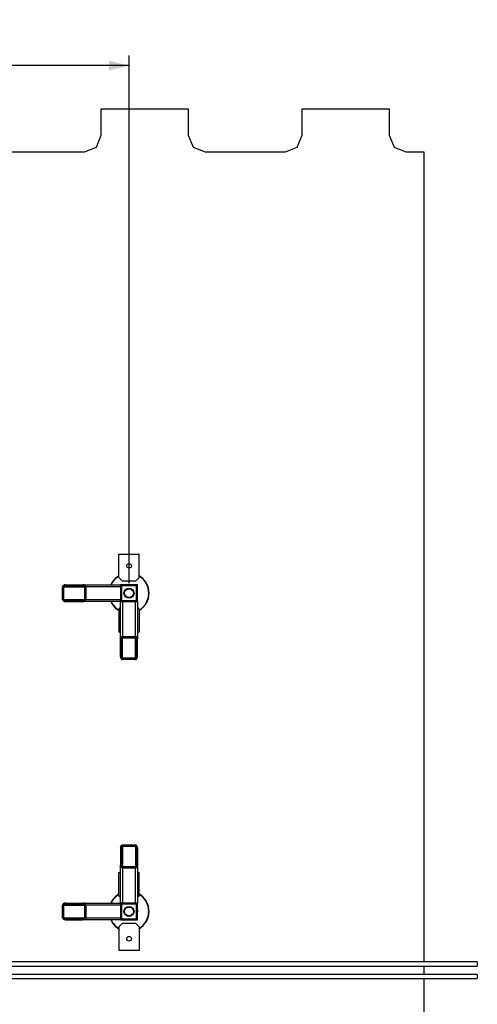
# Model space of a CAD drawing. Header units: millimetres. Extents: x 5 to 589, y 5 to 415.
# Tile 32 of 96: x 415 to 460, y 74 to 172. Entities that reach past the tile are written whole.
import ezdxf

# ---------------------------------------------------------------- set-up
doc = ezdxf.new("R2010")
doc.units = ezdxf.units.MM
doc.layers.add('COTES', color=1, linetype='Continuous')
doc.layers.add('TRAIT-FINS', color=9, linetype='Continuous')
doc.layers.add('TRAIT-FORT', color=4, linetype='Continuous', lineweight=25)
doc.styles.add('SLDTEXTSTYLE0', font='TXT', dxfattribs={"width": 0.75})
doc.dimstyles.new('SLDDIMSTYLE2', dxfattribs={"dimtxt": 3.5, "dimasz": 2, "dimexe": 0, "dimexo": 0.0625, "dimgap": 0.875, "dimtad": 1, "dimlfac": 30, "dimrnd": 1e-09, "dimzin": 12, "dimdsep": 46, "dimtxsty": 'SLDTEXTSTYLE0', "dimsah": 1, "dimcen": 0.09, "dimadec": 0, "dimazin": 3, "dimtfac": 1, "dimtofl": 0, "dimtmove": 0, "dimatfit": 3, "dimfxl": 0, "dimfrac": 2, "dimtolj": 1, "dimtzin": 12, "dimarcsym": 0})

# ---------------------------------------------------------------- blocks, each defined once
blk = doc.blocks.new('_D_18')
at = {"layer": 'COTES', "color": 1}
for p, q in [((288.744, 117.733), (288.744, 168.217)), ((425.745, 115.733), (425.745, 168.217)), ((425.745, 167.217), (288.744, 167.217))]:
    blk.add_line(p, q, dxfattribs=at)
for points in [[(288.744, 167.217), (290.744, 166.717), (290.744, 167.717)], [(425.745, 167.217), (423.745, 167.717), (423.745, 166.717)]]:
    blk.add_solid(points, dxfattribs=at)
at = {"layer": 'COTES', "color": 1, "insert": (352.072, 171.729), "char_height": 3.5, "attachment_point": 1, "style": 'SLDTEXTSTYLE0'}
blk.add_mtext('4110', dxfattribs=at)

msp = doc.modelspace()

# ---------------------------------------------------------------- hatches: boundary and pattern name
at = {"layer": 'TRAIT-FINS'}
h = msp.add_hatch(dxfattribs=at)
h.set_pattern_fill('ANSI31', color=9, angle=3e-322, style=0)
edge = h.paths.add_edge_path(flags=0)
edge.add_ellipse((421.15915, 114.09982), major_axis=(0.27701, 0), ratio=0.72198821, start_angle=270, end_angle=360)
edge.add_line((421.43616, 114.09982), (421.43616, 115.36649))
edge.add_ellipse((421.15915, 115.36649), major_axis=(-0.27701, 0), ratio=0.72198821, start_angle=180, end_angle=270)
edge.add_line((421.15915, 115.56649), (419.40474, 115.56649))
edge.add_ellipse((419.40474, 115.36649), major_axis=(0.27701, 0), ratio=0.72198821, start_angle=90, end_angle=180)
edge.add_line((419.12772, 115.36649), (419.12772, 114.09982))
edge.add_ellipse((419.40474, 114.09982), major_axis=(-0.27701, 0), ratio=0.72198821, start_angle=360, end_angle=450)
edge.add_line((419.40474, 113.89982), (421.15915, 113.89982))
edge = h.paths.add_edge_path(flags=0)
edge.add_line((419.26623, 114.09982), (419.26623, 115.36649))
edge.add_ellipse((419.40474, 115.36649), major_axis=(0.13851, 0), ratio=0.72198821, start_angle=90, end_angle=180, ccw=False)
edge.add_line((419.40474, 115.46649), (421.15915, 115.46649))
edge.add_ellipse((421.15915, 115.36649), major_axis=(0.13851, 0), ratio=0.72198821, start_angle=0, end_angle=90, ccw=False)
edge.add_line((421.29766, 115.36649), (421.29766, 114.09982))
edge.add_ellipse((421.15915, 114.09982), major_axis=(0.13851, 0), ratio=0.72198821, start_angle=-90, end_angle=0, ccw=False)
edge.add_line((421.15915, 113.99982), (419.40474, 113.99982))
edge.add_ellipse((419.40474, 114.09982), major_axis=(0.13851, 0), ratio=0.72198821, start_angle=180, end_angle=270, ccw=False)
h = msp.add_hatch(dxfattribs=at)
h.set_pattern_fill('ANSI31', color=9, angle=3e-322, style=0)
edge = h.paths.add_edge_path(flags=0)
edge.add_line((426.41118, 115.56642), (425.07791, 115.56642))
edge.add_arc((425.07791, 115.39976), 0.16667, 90, 180)
edge.add_line((424.91124, 115.39976), (424.91124, 114.06649))
edge.add_arc((425.07791, 114.06649), 0.16667, 180, 270)
edge.add_line((425.07791, 113.89982), (426.41118, 113.89982))
edge.add_arc((426.41118, 114.06649), 0.16667, 270, 360)
edge.add_line((426.57784, 114.06649), (426.57784, 115.39976))
edge.add_arc((426.41118, 115.39976), 0.16667, 360, 450)
edge = h.paths.add_edge_path(flags=0)
edge.add_arc((426.41118, 115.39976), 0.06667, 0, 90, ccw=False)
edge.add_line((426.47784, 115.39976), (426.47784, 114.06649))
edge.add_arc((426.41118, 114.06649), 0.06667, 270, 360, ccw=False)
edge.add_line((426.41118, 113.99982), (425.07791, 113.99982))
edge.add_arc((425.07791, 114.06649), 0.06667, 180, 270, ccw=False)
edge.add_line((425.01124, 114.06649), (425.01124, 115.39976))
edge.add_arc((425.07791, 115.39976), 0.06667, 90, 180, ccw=False)
edge.add_line((425.07791, 115.46642), (426.41118, 115.46642))
h = msp.add_hatch(dxfattribs=at)
h.set_pattern_fill('ANSI31', color=9, angle=3e-322, style=0)
edge = h.paths.add_edge_path(flags=0)
edge.add_ellipse((426.37784, 110.14773), major_axis=(0, 0.27701), ratio=0.72198821, start_angle=270, end_angle=360)
edge.add_line((426.37784, 110.42474), (425.11118, 110.42474))
edge.add_ellipse((425.11118, 110.14773), major_axis=(0, -0.27701), ratio=0.72198821, start_angle=180, end_angle=270)
edge.add_line((424.91118, 110.14773), (424.91118, 108.39332))
edge.add_ellipse((425.11118, 108.39332), major_axis=(0, 0.27701), ratio=0.72198821, start_angle=90, end_angle=180)
edge.add_line((425.11118, 108.1163), (426.37784, 108.1163))
edge.add_ellipse((426.37784, 108.39332), major_axis=(0, -0.27701), ratio=0.72198821, start_angle=360, end_angle=450)
edge.add_line((426.57784, 108.39332), (426.57784, 110.14773))
edge = h.paths.add_edge_path(flags=0)
edge.add_line((426.37784, 108.25481), (425.11118, 108.25481))
edge.add_ellipse((425.11118, 108.39332), major_axis=(0, 0.13851), ratio=0.72198821, start_angle=90, end_angle=180, ccw=False)
edge.add_line((425.01118, 108.39332), (425.01118, 110.14773))
edge.add_ellipse((425.11118, 110.14773), major_axis=(0, 0.13851), ratio=0.72198821, start_angle=0, end_angle=90, ccw=False)
edge.add_line((425.11118, 110.28624), (426.37784, 110.28624))
edge.add_ellipse((426.37784, 110.14773), major_axis=(0, 0.13851), ratio=0.72198821, start_angle=-90, end_angle=0, ccw=False)
edge.add_line((426.47784, 110.14773), (426.47784, 108.39332))
edge.add_ellipse((426.37784, 108.39332), major_axis=(0, 0.13851), ratio=0.72198821, start_angle=180, end_angle=270, ccw=False)
h = msp.add_hatch(dxfattribs=at)
h.set_pattern_fill('ANSI31', color=9, angle=3e-322, style=0)
edge = h.paths.add_edge_path(flags=0)
edge.add_ellipse((425.11124, 87.65185), major_axis=(0, -0.27701), ratio=0.72198821, start_angle=270, end_angle=360)
edge.add_line((425.11124, 87.37484), (426.37791, 87.37484))
edge.add_ellipse((426.37791, 87.65185), major_axis=(0, 0.27701), ratio=0.72198821, start_angle=180, end_angle=270)
edge.add_line((426.57791, 87.65185), (426.57791, 89.40627))
edge.add_ellipse((426.37791, 89.40627), major_axis=(0, -0.27701), ratio=0.72198821, start_angle=90, end_angle=180)
edge.add_line((426.37791, 89.68328), (425.11124, 89.68328))
edge.add_ellipse((425.11124, 89.40627), major_axis=(0, 0.27701), ratio=0.72198821, start_angle=360, end_angle=450)
edge.add_line((424.91124, 89.40627), (424.91124, 87.65185))
edge = h.paths.add_edge_path(flags=0)
edge.add_line((425.11124, 89.54477), (426.37791, 89.54477))
edge.add_ellipse((426.37791, 89.40627), major_axis=(0, -0.13851), ratio=0.72198821, start_angle=90, end_angle=180, ccw=False)
edge.add_line((426.47791, 89.40627), (426.47791, 87.65185))
edge.add_ellipse((426.37791, 87.65185), major_axis=(0, -0.13851), ratio=0.72198821, start_angle=0, end_angle=90, ccw=False)
edge.add_line((426.37791, 87.51334), (425.11124, 87.51334))
edge.add_ellipse((425.11124, 87.65185), major_axis=(0, -0.13851), ratio=0.72198821, start_angle=-90, end_angle=0, ccw=False)
edge.add_line((425.01124, 87.65185), (425.01124, 89.40627))
edge.add_ellipse((425.11124, 89.40627), major_axis=(0, -0.13851), ratio=0.72198821, start_angle=180, end_angle=270, ccw=False)
h = msp.add_hatch(dxfattribs=at)
h.set_pattern_fill('ANSI31', color=9, angle=3e-322, style=0)
edge = h.paths.add_edge_path(flags=0)
edge.add_ellipse((421.15915, 82.43316), major_axis=(0.27701, 0), ratio=0.72198821, start_angle=270, end_angle=360)
edge.add_line((421.43616, 82.43316), (421.43616, 83.69982))
edge.add_ellipse((421.15915, 83.69982), major_axis=(-0.27701, 0), ratio=0.72198821, start_angle=180, end_angle=270)
edge.add_line((421.15915, 83.89982), (419.40474, 83.89982))
edge.add_ellipse((419.40474, 83.69982), major_axis=(0.27701, 0), ratio=0.72198821, start_angle=90, end_angle=180)
edge.add_line((419.12772, 83.69982), (419.12772, 82.43316))
edge.add_ellipse((419.40474, 82.43316), major_axis=(-0.27701, 0), ratio=0.72198821, start_angle=360, end_angle=450)
edge.add_line((419.40474, 82.23316), (421.15915, 82.23316))
edge = h.paths.add_edge_path(flags=0)
edge.add_line((419.26623, 82.43316), (419.26623, 83.69982))
edge.add_ellipse((419.40474, 83.69982), major_axis=(0.13851, 0), ratio=0.72198821, start_angle=90, end_angle=180, ccw=False)
edge.add_line((419.40474, 83.79982), (421.15915, 83.79982))
edge.add_ellipse((421.15915, 83.69982), major_axis=(0.13851, 0), ratio=0.72198821, start_angle=0, end_angle=90, ccw=False)
edge.add_line((421.29766, 83.69982), (421.29766, 82.43316))
edge.add_ellipse((421.15915, 82.43316), major_axis=(0.13851, 0), ratio=0.72198821, start_angle=-90, end_angle=0, ccw=False)
edge.add_line((421.15915, 82.33316), (419.40474, 82.33316))
edge.add_ellipse((419.40474, 82.43316), major_axis=(0.13851, 0), ratio=0.72198821, start_angle=180, end_angle=270, ccw=False)
h = msp.add_hatch(dxfattribs=at)
h.set_pattern_fill('ANSI31', color=9, angle=3e-322, style=0)
edge = h.paths.add_edge_path(flags=0)
edge.add_line((426.57784, 82.39982), (426.57784, 83.73309))
edge.add_arc((426.41118, 83.73309), 0.16667, 0, 90)
edge.add_line((426.41118, 83.89976), (425.07791, 83.89976))
edge.add_arc((425.07791, 83.73309), 0.16667, 90, 180)
edge.add_line((424.91124, 83.73309), (424.91124, 82.39982))
edge.add_arc((425.07791, 82.39982), 0.16667, 180, 270)
edge.add_line((425.07791, 82.23316), (426.41118, 82.23316))
edge.add_arc((426.41118, 82.39982), 0.16667, 270, 360)
edge = h.paths.add_edge_path(flags=0)
edge.add_arc((426.41118, 82.39982), 0.06667, -90, 0, ccw=False)
edge.add_line((426.41118, 82.33316), (425.07791, 82.33316))
edge.add_arc((425.07791, 82.39982), 0.06667, 180, 270, ccw=False)
edge.add_line((425.01124, 82.39982), (425.01124, 83.73309))
edge.add_arc((425.07791, 83.73309), 0.06667, 90, 180, ccw=False)
edge.add_line((425.07791, 83.79976), (426.41118, 83.79976))
edge.add_arc((426.41118, 83.73309), 0.06667, 0, 90, ccw=False)
edge.add_line((426.47784, 83.73309), (426.47784, 82.39982))

# ---------------------------------------------------------------- linework, layer by layer
at = {"layer": 'TRAIT-FORT', "color": 4, "linetype": 'Continuous', "lineweight": 25}
for p, q in [((422.97837, 160.29603), (422.97837, 162.92177)), ((422.97837, 162.92177), (431.64504, 162.92177)), ((431.64504, 162.92177), (431.64504, 160.29603)), ((442.97837, 160.29603), (442.97837, 162.92177)), ((442.97837, 162.92177), (451.64504, 162.92177)), ((451.64504, 162.92177), (451.64504, 160.29603)), ((422.49022, 159.11752), (422.97837, 160.29603)), ((431.64504, 160.29603), (432.1332, 159.11752)), ((442.49022, 159.11752), (442.97837, 160.29603)), ((451.64504, 160.29603), (452.1332, 159.11752)), ((421.31171, 158.62936), (422.49022, 159.11752)), ((432.1332, 159.11752), (433.31171, 158.62936)), ((441.31171, 158.62936), (442.49022, 159.11752)), ((452.1332, 159.11752), (453.31171, 158.62936)), ((413.31171, 158.62936), (421.31171, 158.62936)), ((433.31171, 158.62936), (441.31171, 158.62936)), ((453.31171, 158.62936), (455.08989, 158.62936)), ((455.08989, 158.62936), (455.08989, 78.04861)), ((424.74454, 118.61646), (426.74454, 118.61646)), ((424.74454, 116.28312), (424.74454, 118.61646)), ((426.74454, 116.28312), (426.74454, 118.61646)), ((424.74454, 116.28312), (425.07788, 115.94979)), ((425.07788, 115.94979), (426.41121, 115.94979)), ((425.65453, 115.56642), (425.74454, 115.61839)), ((425.83456, 115.56642), (425.74454, 115.61839)), ((426.41121, 115.94979), (426.74454, 116.28312)), ((419.12772, 114.09982), (419.12772, 115.36649)), ((419.26623, 114.09982), (419.26623, 115.36649)), ((419.26623, 115.36649), (421.29766, 115.36649)), ((419.40474, 115.56649), (421.15915, 115.56649)), ((419.40474, 115.46649), (421.15915, 115.46649)), ((421.15915, 115.56649), (424.91124, 115.56649)), ((421.29766, 115.36649), (421.29766, 114.09982)), ((424.91124, 115.36649), (421.43616, 115.36649)), ((421.43616, 115.36649), (421.43616, 114.09982)), ((425.07791, 115.56646), (424.91121, 115.56646)), ((424.91124, 115.56649), (424.91124, 115.39976)), ((424.91124, 115.39976), (424.91124, 114.06649)), ((425.01124, 115.39976), (425.01124, 114.06649)), ((426.41118, 115.56642), (425.07791, 115.56642)), ((426.41118, 115.46642), (425.07791, 115.46642)), ((426.57788, 115.56646), (426.41118, 115.56646)), ((426.47784, 114.06649), (426.47784, 115.39976)), ((426.57784, 114.06649), (426.57784, 115.39976)), ((426.57788, 115.39976), (426.57788, 115.56646)), ((419.26623, 114.09982), (421.29766, 114.09982)), ((421.15915, 113.99982), (419.40474, 113.99982)), ((419.40474, 113.89982), (421.15915, 113.89982)), ((424.91118, 113.89982), (421.15915, 113.89982)), ((421.43616, 114.09982), (424.91124, 114.09982)), ((424.91118, 113.89982), (425.07791, 113.89982)), ((424.91118, 110.14773), (424.91118, 113.89982)), ((424.91124, 114.06649), (424.91124, 113.89982)), ((425.07791, 113.99982), (426.41118, 113.99982)), ((425.07791, 113.89982), (426.41118, 113.89982)), ((425.11118, 113.89982), (425.11118, 110.42474)), ((426.37784, 110.42474), (426.37784, 113.89982)), ((426.41118, 113.89982), (426.57784, 113.89982)), ((426.57784, 113.89982), (426.57784, 110.14773)), ((426.57788, 113.89979), (426.57788, 114.06649)), ((424.91118, 113.34976), (424.74454, 113.18312)), ((424.74454, 113.18312), (424.74454, 110.84979)), ((426.74454, 113.18312), (426.57784, 113.34982)), ((426.74454, 113.18312), (426.74454, 110.84979)), ((424.91118, 110.84979), (424.74454, 110.84979)), ((426.74454, 110.84979), (426.57784, 110.84979)), ((424.91118, 108.39332), (424.91118, 110.14773)), ((425.01118, 108.39332), (425.01118, 110.14773)), ((425.11118, 110.42474), (426.37784, 110.42474)), ((425.11118, 110.28624), (426.37784, 110.28624)), ((425.11118, 108.25481), (425.11118, 110.28624)), ((426.37784, 108.25481), (426.37784, 110.28624)), ((426.47784, 110.14773), (426.47784, 108.39332)), ((426.57784, 108.39332), (426.57784, 110.14773)), ((426.37784, 108.25481), (425.11118, 108.25481)), ((426.37784, 108.1163), (425.11118, 108.1163)), ((424.91124, 89.40627), (424.91124, 87.65185)), ((425.01124, 87.65185), (425.01124, 89.40627)), ((425.11124, 89.68328), (426.37791, 89.68328)), ((425.11124, 89.54477), (426.37791, 89.54477)), ((425.11124, 89.54477), (425.11124, 87.51334)), ((426.37791, 89.54477), (426.37791, 87.51334)), ((426.47791, 89.40627), (426.47791, 87.65185)), ((426.57791, 89.40627), (426.57791, 87.65185)), ((424.91124, 83.89982), (424.91124, 87.65185)), ((426.37791, 87.51334), (425.11124, 87.51334)), ((425.11124, 87.37484), (425.11124, 83.89976)), ((426.37791, 87.37484), (425.11124, 87.37484)), ((426.37791, 83.89976), (426.37791, 87.37484)), ((426.57791, 87.65185), (426.57791, 83.89976)), ((424.74454, 86.94979), (424.91124, 86.94979)), ((424.74454, 84.61646), (424.74454, 86.94979)), ((426.57791, 86.94979), (426.74454, 86.94979)), ((426.74454, 84.61646), (426.74454, 86.94979)), ((424.74454, 84.61646), (424.91124, 84.44976)), ((426.57791, 84.44982), (426.74454, 84.61646)), ((419.12772, 82.43316), (419.12772, 83.69982)), ((419.26623, 82.43316), (419.26623, 83.69982)), ((419.26623, 83.69982), (421.29766, 83.69982)), ((419.40474, 83.89982), (421.15915, 83.89982)), ((419.40474, 83.79982), (421.15915, 83.79982)), ((421.15915, 83.89982), (424.91124, 83.89982)), ((421.29766, 83.69982), (421.29766, 82.43316)), ((424.91124, 83.69982), (421.43616, 83.69982)), ((421.43616, 83.69982), (421.43616, 82.43316)), ((424.91124, 83.89982), (424.91124, 83.73309)), ((425.07791, 83.89976), (424.91124, 83.89976)), ((424.91124, 83.73309), (424.91124, 82.39982)), ((425.01124, 83.73309), (425.01124, 82.39982)), ((426.41118, 83.89976), (425.07791, 83.89976)), ((426.41118, 83.79976), (425.07791, 83.79976)), ((426.57791, 83.89976), (426.41118, 83.89976)), ((426.47784, 82.39982), (426.47784, 83.73309)), ((426.57784, 82.39982), (426.57784, 83.73309)), ((426.57788, 83.73309), (426.57788, 83.89979)), ((419.26623, 82.43316), (421.29766, 82.43316)), ((421.15915, 82.33316), (419.40474, 82.33316)), ((421.43616, 82.43316), (424.91124, 82.43316)), ((424.91124, 82.39982), (424.91124, 82.23316)), ((425.07791, 82.33316), (426.41118, 82.33316)), ((426.57784, 83.15647), (426.62981, 83.06646)), ((426.57784, 82.97644), (426.62981, 83.06646)), ((426.57788, 82.23312), (426.57788, 82.39982)), ((419.40474, 82.23316), (421.15915, 82.23316)), ((424.91124, 82.23316), (421.15915, 82.23316)), ((425.07788, 81.84979), (424.74454, 81.51646)), ((424.74454, 81.51646), (424.74454, 79.18312)), ((424.91121, 82.23312), (425.07791, 82.23312)), ((426.41121, 81.84979), (425.07788, 81.84979)), ((425.07791, 82.23316), (426.41118, 82.23316)), ((426.41118, 82.23312), (426.57788, 82.23312)), ((426.74454, 81.51646), (426.41121, 81.84979)), ((426.74454, 81.51646), (426.74454, 79.18312)), ((426.74454, 79.18312), (424.74454, 79.18312)), ((327.88624, 77.62528), (460.42684, 77.62528)), ((460.42684, 78.04861), (327.89577, 78.04861)), ((455.08989, 77.62528), (455.08989, 76.79713)), ((460.42684, 78.04861), (460.42684, 77.62528)), ((460.42684, 76.79713), (403.56016, 76.79713)), ((460.42684, 76.79713), (460.42684, 76.3738)), ((403.46447, 76.3738), (460.42684, 76.3738)), ((455.08989, 76.3738), (455.08989, 62.96269))]:
    msp.add_line(p, q, dxfattribs=at)
at = {"layer": 'TRAIT-FORT', "color": 4, "linetype": 'Continuous', "lineweight": 25, "flags": 128}
msp.add_lwpolyline([(424.91124, 89.40627), (424.91428, 89.45437), (424.92331, 89.50101), (424.93804, 89.54477), (424.95803, 89.58433), (424.98269, 89.61847), (425.01124, 89.64617), (425.04284, 89.66657), (425.07651, 89.67907), (425.11124, 89.68328)], dxfattribs=at)
at = {"layer": 'TRAIT-FORT', "color": 4, "linetype": 'Continuous', "lineweight": 25}
for centre, radius in [((425.74454, 117.44979), 0.23333), ((425.74454, 114.73312), 0.5), ((425.74454, 114.73312), 0.43685), ((425.74454, 83.06646), 0.5), ((425.74454, 83.06646), 0.43685), ((425.74454, 80.34979), 0.23333)]:
    msp.add_circle(centre, radius, dxfattribs=at)
for centre, radius, start, end in [((425.74454, 114.73312), 2, 120, 155.3746312), ((425.74454, 114.73312), 1.96667, 120.5622754, 154.9286999), ((425.74454, 114.73312), 2, 300, 60), ((425.74454, 114.73312), 1.96667, 300.5622754, 59.4377246), ((425.07791, 115.39976), 0.16667, 90, 180), ((425.07791, 115.39976), 0.06667, 90, 180), ((426.41118, 115.39976), 0.16667, 360, 90), ((426.41118, 115.39976), 0.06667, 360, 90), ((425.74454, 114.73312), 2, 204.6232679, 240), ((425.74454, 114.73312), 1.96667, 205.0691558, 239.4377246), ((425.07791, 114.06649), 0.16667, 180, 270), ((425.07791, 114.06649), 0.06667, 180, 270), ((426.41118, 114.06649), 0.06667, 270, 360), ((426.41118, 114.06649), 0.16667, 270, 360), ((425.74454, 83.06646), 2, 120, 155.3746312), ((425.74454, 83.06646), 1.96667, 120.5622754, 154.9286999), ((425.74454, 83.06646), 2, 300, 60), ((425.74454, 83.06646), 1.96667, 300.5622754, 59.4377246), ((425.07791, 83.73309), 0.16667, 90, 180), ((425.07791, 83.73309), 0.06667, 90, 180), ((426.41118, 83.73309), 0.16667, 0, 90), ((426.41118, 83.73309), 0.06667, 0, 90), ((425.07791, 82.39982), 0.16667, 180, 270), ((425.07791, 82.39982), 0.06667, 180, 270), ((426.41118, 82.39982), 0.06667, 270, 0), ((426.41118, 82.39982), 0.16667, 270, 0), ((425.74454, 83.06646), 2, 204.6232679, 240), ((425.74454, 83.06646), 1.96667, 205.0691558, 239.4377246)]:
    msp.add_arc(centre, radius, start, end, dxfattribs=at)
for centre, major_axis, start_param, end_param in [((419.40474, 115.36649), (0.27701, 0), 1.57079633, 3.14159265), ((419.40474, 115.36649), (0.13851, 0), 1.57079633, 3.14159265), ((421.15915, 115.36649), (-0.27701, 0), 3.14159265, 4.71238898), ((421.15915, 115.36649), (0.13851, 0), 0, 1.57079633), ((419.40474, 114.09982), (-0.27701, 0), 0, 1.57079633), ((419.40474, 114.09982), (0.13851, 0), 3.14159265, 4.71238898), ((421.15915, 114.09982), (0.27701, 0), 4.71238898, 6.28318531), ((421.15915, 114.09982), (0.13851, 0), 4.71238898, 6.28318531), ((425.11118, 110.14773), (0, -0.27701), 3.14159265, 4.71238898), ((425.11118, 110.14773), (0, 0.13851), 0, 1.57079633), ((426.37784, 110.14773), (0, 0.27701), 4.71238898, 6.28318531), ((426.37784, 110.14773), (0, 0.13851), 4.71238898, 6.28318531), ((425.11118, 108.39332), (0, 0.27701), 1.57079633, 3.14159265), ((425.11118, 108.39332), (0, 0.13851), 1.57079633, 3.14159265), ((426.37784, 108.39332), (0, -0.27701), 0, 1.57079633), ((426.37784, 108.39332), (0, 0.13851), 3.14159265, 4.71238898), ((425.11124, 89.40627), (0, -0.13851), 3.14159265, 4.71238898), ((426.37791, 89.40627), (0, -0.27701), 1.57079633, 3.14159265), ((426.37791, 89.40627), (0, -0.13851), 1.57079633, 3.14159265), ((425.11124, 87.65185), (0, -0.27701), 4.71238898, 6.28318531), ((425.11124, 87.65185), (0, -0.13851), 4.71238898, 6.28318531), ((426.37791, 87.65185), (0, 0.27701), 3.14159265, 4.71238898), ((426.37791, 87.65185), (0, -0.13851), 0, 1.57079633), ((419.40474, 83.69982), (0.27701, 0), 1.57079633, 3.14159265), ((419.40474, 83.69982), (0.13851, 0), 1.57079633, 3.14159265), ((421.15915, 83.69982), (-0.27701, 0), 3.14159265, 4.71238898), ((421.15915, 83.69982), (0.13851, 0), 0, 1.57079633), ((419.40474, 82.43316), (-0.27701, 0), 0, 1.57079633), ((419.40474, 82.43316), (0.13851, 0), 3.14159265, 4.71238898), ((421.15915, 82.43316), (0.27701, 0), 4.71238898, 6.28318531), ((421.15915, 82.43316), (0.13851, 0), 4.71238898, 6.28318531)]:
    msp.add_ellipse(centre, major_axis=major_axis, ratio=0.72198821, start_param=start_param, end_param=end_param, dxfattribs=at)

# ---------------------------------------------------------------- dimensions: what is measured, and where the dimension line sits
at = {"layer": 'COTES', "color": 1}
dim = msp.add_linear_dim(base=(288.74448, 167.21723), p1=(425.74454, 114.73312), p2=(288.74448, 116.73319), dimstyle='SLDDIMSTYLE2', dxfattribs=at)
dim.commit()
dim.dimension.update_dxf_attribs({"geometry": '_D_18', "text_midpoint": (357.24451, 167.21723), "dimtype": 160})

doc.saveas('drawing.dxf')
